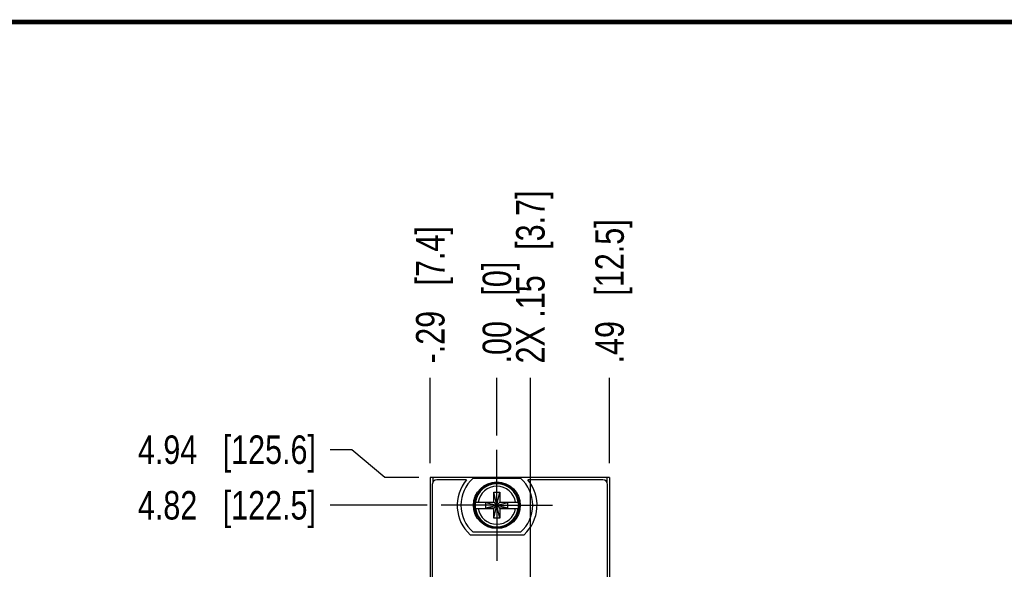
# Model space of a CAD drawing. Header units: inches. Extents: x 0.2 to 16.8, y 0.2 to 10.8.
# Tile 4 of 13: x 3.3 to 7.6, y 8.4 to 10.8. Entities that reach past the tile are written whole.
import ezdxf

# ---------------------------------------------------------------- set-up
doc = ezdxf.new("R2010")
doc.units = ezdxf.units.IN
doc.header["$LTSCALE"] = 0.935
doc.header["$MEASUREMENT"] = 0
doc.linetypes.add('CENTER', pattern=[0.6, 0.375, -0.075, 0.075, -0.075])
doc.layers.get('0').update_dxf_attribs({"linetype": 'CONTINUOUS'})
for name, color, linetype in [('02___PRT_ALL_AXES', 7, 'CONTINUOUS'), ('DEFAULT_1', 7, 'CENTER'), ('DIMENSIONS', 7, 'CONTINUOUS')]:
    doc.layers.add(name, color=color, linetype=linetype)
doc.styles.get("Standard").update_dxf_attribs({"font": 'txt', "width": 0.8})
doc.dimstyles.new('DIMSTYLE_1', dxfattribs={"dimtxt": 0.125, "dimasz": 0.18, "dimexe": 0.125, "dimexo": 0.0625, "dimgap": 0.09, "dimtad": 0, "dimtih": 1, "dimtoh": 1, "dimzin": 4, "dimdsep": 46, "dimtxsty": 'STANDARD', "dimblk": '_FILLED', "dimblk1": '_FILLED', "dimblk2": '_FILLED', "dimcen": 0.09, "dimadec": 0, "dimazin": 0, "dimtp": 0.001, "dimtm": 0.001, "dimtfac": 1, "dimtofl": 0, "dimtmove": 0, "dimatfit": 3, "dimldrblk": '_FILLED', "dimfxl": 1, "dimtolj": 1, "dimtzin": 4, "dimarcsym": 0})
doc.dimstyles.new('DIMSTYLE_2', dxfattribs={"dimtxt": 0.125, "dimasz": 0.18, "dimexe": 0.125, "dimexo": 0.0625, "dimgap": 0.09, "dimtad": 0, "dimtih": 1, "dimtoh": 1, "dimzin": 4, "dimdsep": 46, "dimtxsty": 'STANDARD', "dimblk": '_FILLED', "dimblk1": '_FILLED', "dimblk2": '_FILLED', "dimcen": 0.09, "dimadec": 0, "dimazin": 0, "dimtfac": 1, "dimtofl": 0, "dimtmove": 0, "dimatfit": 3, "dimldrblk": '_FILLED', "dimfxl": 1, "dimtolj": 1, "dimtzin": 4, "dimarcsym": 0})

# ---------------------------------------------------------------- blocks, each defined once
blk = doc.blocks.new('*D8')
at = {"layer": 'DIMENSIONS', "color": 2, "linetype": 'CONTINUOUS'}
blk.add_line((5.0887, 8.6393), (4.6642, 8.6393), dxfattribs=at)
at = {"layer": 'DIMENSIONS', "color": 2, "linetype": 'CONTINUOUS', "insert": (4.6017, 8.7018), "char_height": 0.125, "width": 1.225, "attachment_point": 3, "line_spacing_factor": 0.9}
blk.add_mtext('4.82{\\Ftxt.shx;\\W1.000000;\\H0.125000; }[122.5]', dxfattribs=at)
blk = doc.blocks.new('_FILLED')
at = {"color": 0, "linetype": 'BYBLOCK'}
blk.add_solid([(0, 0), (-1, 0.174), (-1, -0.174)], dxfattribs=at)
blk = doc.blocks.new('*D9')
at = {"layer": 'DIMENSIONS', "color": 2, "linetype": 'CONTINUOUS'}
for p, q in [((4.7584, 8.8831), (4.6642, 8.8831)), ((4.9031, 8.7613), (4.7584, 8.8831)), ((5.0522, 8.7613), (4.9031, 8.7613))]:
    blk.add_line(p, q, dxfattribs=at)
at = {"layer": 'DIMENSIONS', "color": 2, "linetype": 'CONTINUOUS', "insert": (4.6017, 8.9456), "char_height": 0.125, "width": 1.225, "attachment_point": 3, "line_spacing_factor": 0.9}
blk.add_mtext('4.94{\\Ftxt.shx;\\W1.000000;\\H0.125000; }[125.6]', dxfattribs=at)
blk = doc.blocks.new('*D11')
at = {"layer": 'DIMENSIONS', "color": 2, "linetype": 'CONTINUOUS'}
blk.add_line((5.1027, 8.8238), (5.1027, 9.1988), dxfattribs=at)
at = {"layer": 'DIMENSIONS', "color": 2, "linetype": 'CONTINUOUS', "insert": (5.0402, 9.2613), "char_height": 0.125, "width": 1.025, "attachment_point": 1, "rotation": 90, "line_spacing_factor": 0.9}
blk.add_mtext('-.29{\\Ftxt.shx;\\W1.000000;\\H0.125000; }[7.4]', dxfattribs=at)
blk = doc.blocks.new('*D12')
at = {"layer": 'DIMENSIONS', "color": 2, "linetype": 'CONTINUOUS'}
blk.add_line((5.3947, 8.9453), (5.3947, 9.1988), dxfattribs=at)
at = {"layer": 'DIMENSIONS', "color": 2, "linetype": 'CONTINUOUS', "insert": (5.3322, 9.2613), "char_height": 0.125, "width": 0.725, "attachment_point": 1, "rotation": 90, "line_spacing_factor": 0.9}
blk.add_mtext('.00{\\Ftxt.shx;\\W1.000000;\\H0.125000; }[0]', dxfattribs=at)
blk = doc.blocks.new('*D13')
at = {"layer": 'DIMENSIONS', "color": 2, "linetype": 'CONTINUOUS'}
blk.add_line((5.8887, 8.8238), (5.8887, 9.1988), dxfattribs=at)
at = {"layer": 'DIMENSIONS', "color": 2, "linetype": 'CONTINUOUS', "insert": (5.8262, 9.2613), "char_height": 0.125, "width": 1.025, "attachment_point": 1, "rotation": 90, "line_spacing_factor": 0.9}
blk.add_mtext('.49{\\Ftxt.shx;\\W1.000000;\\H0.125000; }[12.5]', dxfattribs=at)
blk = doc.blocks.new('*D14')
at = {"layer": 'DIMENSIONS', "color": 2, "linetype": 'CONTINUOUS'}
blk.add_line((5.5416, 7.7113), (5.5416, 9.1988), dxfattribs=at)
at = {"layer": 'DIMENSIONS', "color": 2, "linetype": 'CONTINUOUS', "insert": (5.4791, 9.2613), "char_height": 0.125, "width": 1.225, "attachment_point": 1, "rotation": 90, "line_spacing_factor": 0.9}
blk.add_mtext('2X .15{\\Ftxt.shx;\\W1.000000;\\H0.125000; }[3.7]', dxfattribs=at)

msp = doc.modelspace()

# ---------------------------------------------------------------- linework, layer by layer
at = {"color": 7, "linetype": 'CONTINUOUS'}
for p, q in [((5.1027, 8.7613), (5.1027, 4.6254)), ((5.8887, 8.7613), (5.1027, 8.7613)), ((5.1117, 8.7311), (5.1117, 4.6611)), ((5.2612, 8.7511), (5.1317, 8.7511)), ((5.2909, 8.7578), (5.4984, 8.7578)), ((5.8597, 8.7511), (5.5301, 8.7511)), ((5.8797, 4.6611), (5.8797, 8.7311)), ((5.8887, 8.7613), (5.8887, 4.6254)), ((5.3809, 8.5822), (5.4084, 8.6964)), ((5.3809, 8.653), (5.3809, 8.6964)), ((5.4084, 8.5822), (5.3809, 8.6964)), ((5.3809, 8.6964), (5.4084, 8.6964)), ((5.4084, 8.6964), (5.4084, 8.653)), ((5.3, 8.653), (5.383, 8.653)), ((5.3461, 8.6276), (5.3461, 8.651)), ((5.3461, 8.6276), (5.4432, 8.651)), ((5.383, 8.651), (5.3461, 8.651)), ((5.3461, 8.651), (5.4432, 8.6276)), ((5.383, 8.653), (5.383, 8.651)), ((5.383, 8.6276), (5.4064, 8.651)), ((5.4064, 8.6276), (5.383, 8.651)), ((5.4064, 8.653), (5.4064, 8.651)), ((5.4064, 8.653), (5.4893, 8.653)), ((5.4432, 8.651), (5.4064, 8.651)), ((5.4432, 8.6276), (5.4432, 8.651)), ((5.3, 8.6255), (5.383, 8.6255)), ((5.3461, 8.6276), (5.383, 8.6276)), ((5.3809, 8.5822), (5.3809, 8.6255)), ((5.383, 8.6255), (5.383, 8.6276)), ((5.4064, 8.6255), (5.4064, 8.6276)), ((5.4064, 8.6276), (5.4432, 8.6276)), ((5.4064, 8.6255), (5.4893, 8.6255)), ((5.4084, 8.6255), (5.4084, 8.5822)), ((5.4084, 8.5822), (5.3809, 8.5822)), ((5.4984, 8.5208), (5.2909, 8.5208))]:
    msp.add_line(p, q, dxfattribs=at)
at = {"color": 9, "linetype": 'CONTINUOUS'}
for p, q in [((5.1147, 8.7613), (5.1147, 8.7409)), ((5.8767, 8.7613), (5.8767, 8.7409))]:
    msp.add_line(p, q, dxfattribs=at)
at = {"color": 7, "linetype": 'CONTINUOUS', "const_width": 0.02}
msp.add_lwpolyline([(16.75, 10.7586), (0.25, 10.7586)], dxfattribs=at)
at = {"color": 7, "linetype": 'CONTINUOUS'}
for radius in [0.1025, 0.098]:
    msp.add_circle((5.3947, 8.6393), radius, dxfattribs=at)
for centre, radius, start, end in [((5.1317, 8.7311), 0.02, 90, 180), ((5.3947, 8.6393), 0.1575, 131.203, 228.797), ((5.3947, 8.6393), 0.1575, 311.203, 48.797), ((5.8597, 8.7311), 0.02, 0, 90), ((5.3947, 8.6393), 0.0956, 171.7166, 188.2834), ((5.3947, 8.6393), 0.0956, 351.7166, 8.2834)]:
    msp.add_arc(centre, radius, start, end, dxfattribs=at)
at = {"color": 9, "linetype": 'CONTINUOUS'}
for radius, start, end in [(0.0947, 8.3637, 171.6363), (0.0832, 9.5336, 170.4664), (0.0947, 188.3637, 351.6363), (0.0832, 189.5336, 350.4664)]:
    msp.add_arc((5.3947, 8.6393), radius, start, end, dxfattribs=at)
at = {"layer": '02___PRT_ALL_AXES', "color": 7, "linetype": 'CONTINUOUS'}
msp.add_line((5.2774, 8.5101), (5.5139, 8.5101), dxfattribs=at)
for start, end in [(140.2082, 227.4886), (312.5114, 39.7918)]:
    msp.add_arc((5.3957, 8.6391), 0.175, start, end, dxfattribs=at)
at = {"layer": 'DEFAULT_1', "color": 7, "linetype": 'CENTER'}
for q in [(5.3947, 8.8828), (5.1512, 8.6393), (5.3947, 8.3958), (5.6382, 8.6393)]:
    msp.add_line((5.3947, 8.6393), q, dxfattribs=at)

# ---------------------------------------------------------------- texts
at = {"color": 2, "linetype": 'CONTINUOUS', "insert": (0.5583, 10.5546), "char_height": 0.053, "width": 3.0104, "attachment_point": 1, "line_spacing_factor": 0.9}
msp.add_mtext('NATIONAL INSTRUMENTS CORPORATION AND ITS LICENSORS. ALL RIGHTS RESERVED', dxfattribs=at)

# ---------------------------------------------------------------- dimensions: what is measured, and where the dimension line sits
at = {"layer": 'DIMENSIONS', "color": 2, "linetype": 'CONTINUOUS'}
for feature_location, offset, origin, text, picture, middle in [((5.5416, 7.7113), (0, 1.4875), (5.3947, 7.6488), '2X <>', '*D14', (5.5416, 9.8738)), ((5.1027, 8.8238), (0, 0.375), (5.3947, 8.8828), '-<>', '*D11', (5.1027, 9.7738))]:
    dim = msp.add_ordinate_dim(feature_location=feature_location, offset=offset, dtype=1, origin=origin, text=text, dimstyle='DIMSTYLE_1', override={"dimtad": 1, "dimtih": 0, "dimtoh": 0}, dxfattribs=at)
    dim.commit()
    dim.dimension.update_dxf_attribs({"geometry": picture, "text_midpoint": middle})
for feature_location, offset, dtype, origin, dimstyle, picture, middle in [((5.8887, 8.8238), (0, 0.375), 1, (5.3947, 8.7613), 'DIMSTYLE_1', '*D13', (5.8887, 9.7738)), ((5.3946696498, 8.9452636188), (0, 0.2535), 1, (5.3946696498, 8.8827636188), 'DIMSTYLE_2', '*D12', (5.3946696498, 9.6237636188)), ((5.0522, 8.7613), (-0.388, 0.1218), 0, (5.1147, 3.8184), 'DIMSTYLE_1', '*D9', (3.9892, 8.8831)), ((5.0887, 8.6393), (-0.4245, 0), 0, (5.1512, 3.8184), 'DIMSTYLE_1', '*D8', (3.9892, 8.6393))]:
    dim = msp.add_ordinate_dim(feature_location=feature_location, offset=offset, dtype=dtype, origin=origin, dimstyle=dimstyle, override={"dimtad": 1, "dimtih": 0, "dimtoh": 0}, dxfattribs=at)
    dim.commit()
    dim.dimension.update_dxf_attribs({"geometry": picture, "text_midpoint": middle})

doc.saveas('drawing.dxf')
